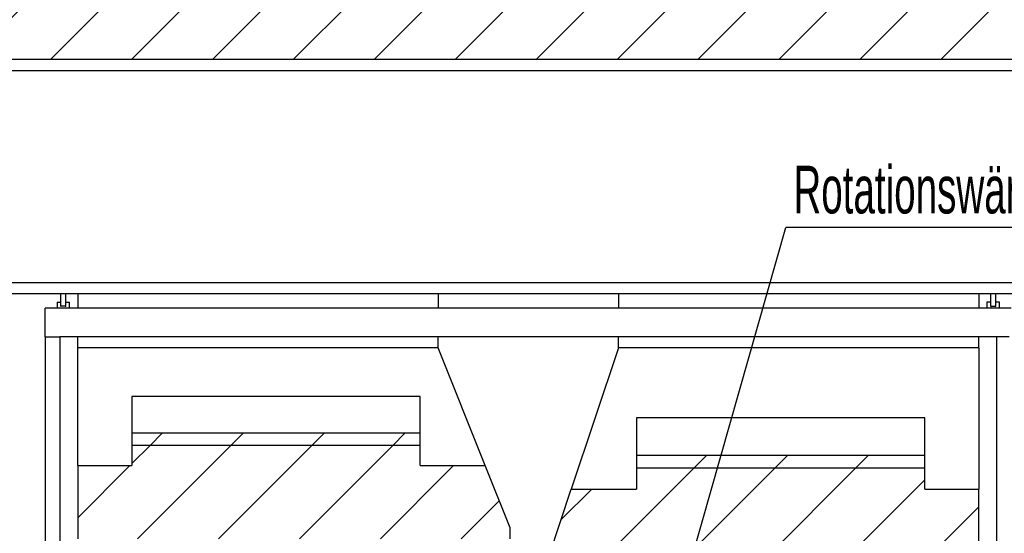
# Model space of a CAD drawing. Header units: millimetres. Extents: x 250 to 59450, y 0 to 41800.
# Tile 6 of 148: x 14184 to 16916, y 7118 to 8543. Entities that reach past the tile are written whole.
import ezdxf

# ---------------------------------------------------------------- set-up
doc = ezdxf.new("R2010")
doc.units = ezdxf.units.MM
doc.header["$LTSCALE"] = 50
doc.linetypes.add('CENTER', pattern=[10.16, 6.35, -1.27, 1.27, -1.27])
doc.layers.add('SCHNITT', color=5, linetype='CENTER')
doc.layers.add('TEXT_1', color=176, linetype='Continuous')
doc.styles.add('SLDTEXTSTYLE0', font='TXT', dxfattribs={"width": 0.605})
doc.dimstyles.new('SLDDIMSTYLE1', dxfattribs={"dimtxt": 0.18, "dimasz": 50, "dimexe": 0, "dimexo": 0.0625, "dimgap": 0, "dimtad": 0, "dimtih": 1, "dimtoh": 1, "dimdec": 0, "dimrnd": 1e-09, "dimzin": 0, "dimdsep": 46, "dimtxsty": 'Standard', "dimblk1": 'DOT', "dimblk2": 'DOT', "dimsah": 1, "dimcen": 0.09, "dimadec": 0, "dimazin": 0, "dimtfac": 50, "dimtdec": 0, "dimtofl": 0, "dimtmove": 0, "dimatfit": 3, "dimldrblk": 'DOT', "dimfxl": 1, "dimfrac": 2, "dimtolj": 1, "dimtzin": 0, "dimarcsym": 0})

# ---------------------------------------------------------------- blocks, each defined once
blk = doc.blocks.new('SW_NOTE_0_74')
at = {"layer": 'TEXT_1', "color": 0}
blk.add_line((1944.9, 0), (0, 0), dxfattribs=at)
at = {"layer": 'TEXT_1', "color": 0, "insert": (21.4, 171.4), "char_height": 132.292, "attachment_point": 1, "style": 'SLDTEXTSTYLE0'}
blk.add_mtext('Rotationswärmetauscher', dxfattribs=at)
blk = doc.blocks.new('_Dot')
at = {"color": 0, "linetype": 'ByBlock', "lineweight": -2}
blk.add_line((-0.5, 0), (-1, 0), dxfattribs=at)
at = {"color": 0, "linetype": 'ByBlock', "const_width": 0.5}
blk.add_lwpolyline([(-0.25, 0, 1), (0.25, 0, 1)], format="xyb", close=True, dxfattribs=at)

msp = doc.modelspace()

# ---------------------------------------------------------------- hatches: boundary and pattern name
at = {"linetype": 'Continuous', "lineweight": 18}
h = msp.add_hatch(dxfattribs=at)
h.set_pattern_fill('ANSI31', scale=50, style=0)
h.paths.add_polyline_path([(23305.31, 8432.77), (23305.31, 8652.77), (5895.31, 8652.77), (5895.31, 8432.77)], flags=0)
at = {"layer": 'SCHNITT', "linetype": 'Continuous', "lineweight": 18}
h = msp.add_hatch(dxfattribs=at)
h.set_pattern_fill('ANSI31', color=256, scale=50, angle=3e-322, style=0)
h.paths.add_polyline_path([(15295.31, 7361.75), (15295.31, 7395.36), (14495.31, 7395.36), (14495.31, 7361.75)], flags=0)
h = msp.add_hatch(dxfattribs=at)
h.set_pattern_fill('ANSI31', color=256, scale=50, angle=3e-322, style=0)
h.paths.add_polyline_path([(14345.31, 7102.77), (15545.31, 7102.77), (15545.31, 7132.77), (15476.13, 7305.73), (15295.31, 7305.73), (15295.31, 7361.75), (14495.31, 7361.75), (14495.31, 7305.73), (14345.31, 7305.73)], flags=0)
h = msp.add_hatch(dxfattribs=at)
h.set_pattern_fill('ANSI31', color=256, scale=50, angle=3e-322, style=0)
h.paths.add_polyline_path([(16695.31, 7298.79), (16695.31, 7333.87), (15895.31, 7333.87), (15895.31, 7298.79)], flags=0)
h = msp.add_hatch(dxfattribs=at)
h.set_pattern_fill('ANSI31', color=256, scale=50, angle=3e-322, style=0)
h.paths.add_polyline_path([(15714.5, 7240.33), (15645.31, 7032.77), (15645.31, 7002.77), (16845.31, 7002.77), (16845.31, 7240.33), (16695.31, 7240.33), (16695.31, 7298.79), (15895.31, 7298.79), (15895.31, 7240.33)], flags=0)

# ---------------------------------------------------------------- linework, layer by layer
at = {"color": 250, "linetype": 'Continuous', "lineweight": 25, "true_color": 0x404040}
for p, q in [((23305.31, 8432.77), (5895.31, 8432.77)), ((10920.31, 8401.77), (23305.31, 8401.77)), ((10920.31, 8401.77), (23305.31, 8401.77)), ((10920.31, 7813.77), (23305.31, 7813.77)), ((10920.31, 7813.77), (23305.31, 7813.77)), ((10920.31, 7782.77), (23305.31, 7782.77))]:
    msp.add_line(p, q, dxfattribs=at)
at = {"color": 136, "linetype": 'Continuous', "lineweight": 25, "true_color": 0x008080}
for p, q in [((14287.81, 7758.77), (14287.81, 7742.77)), ((14287.81, 7758.77), (14298.31, 7758.77)), ((14298.31, 7747.16), (14298.31, 7782.77)), ((14312.31, 7747.16), (14312.31, 7782.77)), ((14312.31, 7758.77), (14322.81, 7758.77)), ((14322.81, 7742.77), (14322.81, 7758.77)), ((14345.31, 7782.77), (14345.31, 7742.77)), ((15345.31, 7782.77), (15345.31, 7742.77)), ((15845.31, 7782.77), (15845.31, 7742.77)), ((16845.31, 7782.77), (16845.31, 7742.77)), ((16867.81, 7758.77), (16867.81, 7742.77)), ((16878.31, 7758.77), (16867.81, 7758.77)), ((16878.31, 7747.16), (16878.31, 7782.77)), ((16892.31, 7747.16), (16892.31, 7782.77)), ((16902.81, 7758.77), (16892.31, 7758.77)), ((16902.81, 7742.77), (16902.81, 7758.77)), ((14255.31, 7736.77), (14255.31, 7742.77)), ((16935.31, 7742.77), (14255.31, 7742.77)), ((14255.31, 7668.77), (14255.31, 7736.77)), ((14255.31, 7662.77), (14255.31, 7668.77)), ((14255.31, 7662.77), (14255.31, 5982.77)), ((14255.31, 7662.77), (14261.31, 7662.77)), ((14261.31, 7662.77), (14289.31, 7662.77)), ((14289.31, 7662.77), (14295.31, 7662.77)), ((14295.31, 7662.77), (14295.31, 6996.77)), ((16895.31, 7662.77), (14295.31, 7662.77)), ((14345.31, 7632.77), (14345.31, 7662.77)), ((15345.31, 7632.77), (15345.31, 7662.77)), ((15845.31, 7632.77), (15845.31, 7662.77)), ((16845.31, 7632.77), (16845.31, 7662.77)), ((16895.31, 6996.77), (16895.31, 7662.77)), ((16901.31, 7662.77), (16895.31, 7662.77)), ((16929.31, 7662.77), (16901.31, 7662.77)), ((15345.31, 7632.77), (14345.31, 7632.77)), ((14345.31, 7305.73), (14345.31, 7632.77)), ((15476.13, 7305.73), (15345.31, 7632.77)), ((15845.31, 7632.77), (15714.5, 7240.33)), ((16845.31, 7632.77), (15845.31, 7632.77)), ((16845.31, 7632.77), (16845.31, 7240.33)), ((15295.31, 7497.21), (14495.31, 7497.21)), ((14495.31, 7497.21), (14495.31, 7395.36)), ((15295.31, 7395.36), (15295.31, 7497.21)), ((16695.31, 7438.08), (15895.31, 7438.08)), ((15895.31, 7438.08), (15895.31, 7333.87)), ((16695.31, 7333.87), (16695.31, 7438.08)), ((14495.31, 7395.36), (14495.31, 7361.75)), ((15295.31, 7395.36), (14495.31, 7395.36)), ((15295.31, 7361.75), (15295.31, 7395.36)), ((15295.31, 7361.75), (14495.31, 7361.75)), ((14495.31, 7361.75), (14495.31, 7305.73)), ((15295.31, 7361.75), (14495.31, 7361.75)), ((15295.31, 7305.73), (15295.31, 7361.75)), ((16695.31, 7333.87), (15895.31, 7333.87)), ((15895.31, 7333.87), (15895.31, 7298.79)), ((16695.31, 7298.79), (16695.31, 7333.87)), ((14345.31, 7305.73), (14345.31, 7102.77)), ((14345.31, 7305.73), (14495.31, 7305.73)), ((15295.31, 7305.73), (15476.13, 7305.73)), ((15545.31, 7132.77), (15476.13, 7305.73)), ((15895.31, 7298.79), (15895.31, 7240.33)), ((16695.31, 7298.79), (15895.31, 7298.79)), ((16695.31, 7298.79), (15895.31, 7298.79)), ((16695.31, 7240.33), (16695.31, 7298.79)), ((15645.31, 7032.77), (15714.5, 7240.33)), ((15714.5, 7240.33), (15895.31, 7240.33)), ((16695.31, 7240.33), (16845.31, 7240.33)), ((16845.31, 7002.77), (16845.31, 7240.33)), ((15545.31, 7102.77), (15545.31, 7132.77))]:
    msp.add_line(p, q, dxfattribs=at)
for points, knots in [([(14312.31, 7747.16), (14311.54, 7747.34), (14309.97, 7747.71), (14307.45, 7748.03), (14304.84, 7748.11), (14301.71, 7747.91), (14299.61, 7747.45), (14298.31, 7747.16)], [0, 0, 0, 0, 0.17528032, 0.35516427, 0.53059978, 0.71165274, 1, 1, 1, 1]), ([(16878.31, 7747.16), (16879.09, 7747.34), (16880.66, 7747.71), (16883.18, 7748.03), (16885.78, 7748.11), (16888.91, 7747.91), (16891.02, 7747.45), (16892.31, 7747.16)], [0, 0, 0, 0, 0.1752803, 0.3551643, 0.5305998, 0.7116527, 1, 1, 1, 1])]:
    msp.add_open_spline(points, degree=3, knots=knots, dxfattribs=at)

# ---------------------------------------------------------------- block references
at = {"layer": 'TEXT_1'}
msp.add_blockref('SW_NOTE_0_74', (16309.55, 7966.17), dxfattribs=at)

# ---------------------------------------------------------------- leaders
msp.add_leader([(15870.54, 6417.93), (16309.55, 7966.17)], dimstyle='SLDDIMSTYLE1', dxfattribs=at)

doc.saveas('drawing.dxf')
